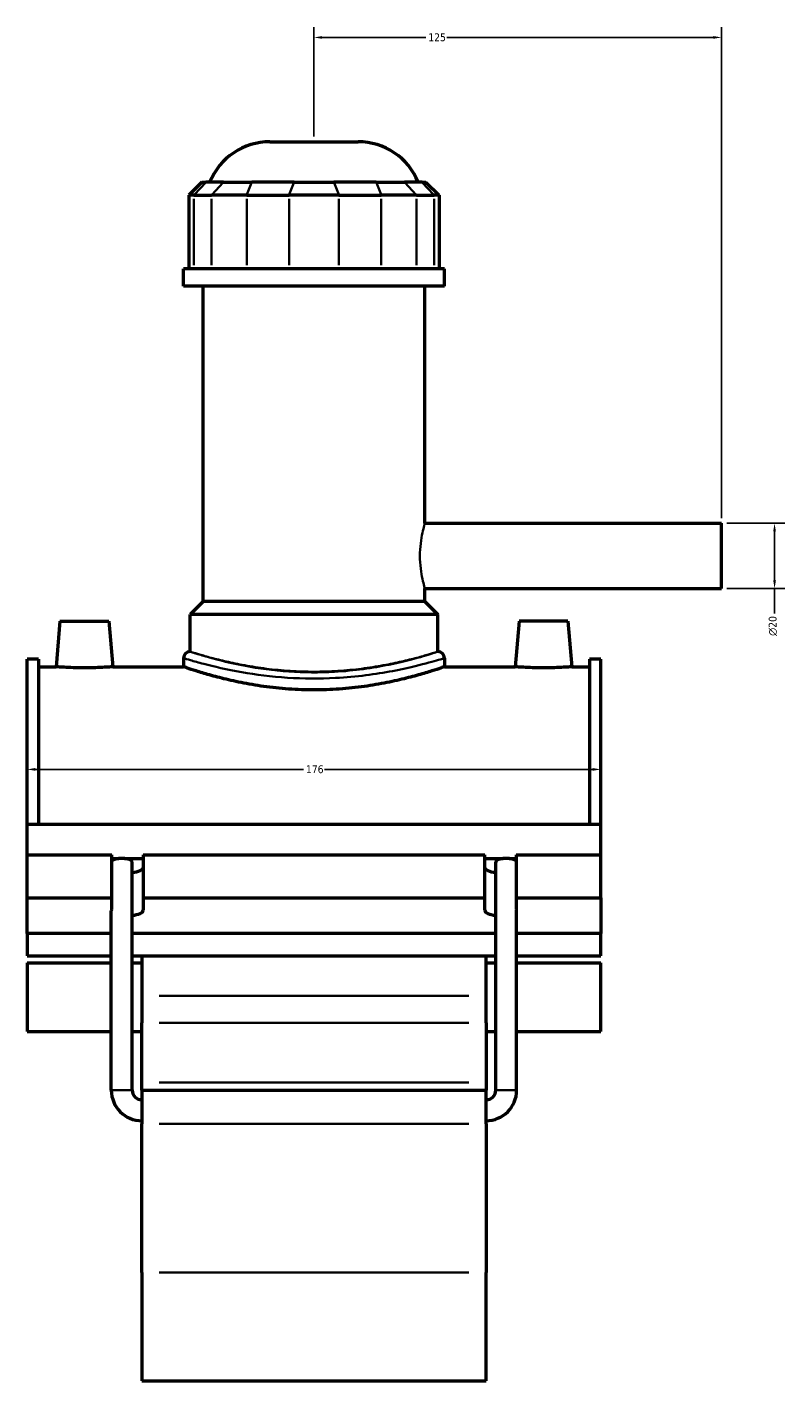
# Model space of a CAD drawing. Header units: millimetres. Extents: x -266 to 987, y -128 to 1177.
# Tile 2 of 7: x -266 to -34, y 237 to 652. Entities that reach past the tile are written whole.
import ezdxf

# ---------------------------------------------------------------- set-up
doc = ezdxf.new("R2010")
doc.units = ezdxf.units.MM
for name, color, linetype, lineweight in [('Dimension (ANSI)', 7, 'Continuous', 25), ('Visible (ANSI)', 7, 'Continuous', 50), ('Visible Narrow (ANSI)', 7, 'Continuous', 35)]:
    doc.layers.add(name, color=color, linetype=linetype, lineweight=lineweight)
doc.styles.add('Note Text (ANSI)', font='tahoma.ttf')
doc.dimstyles.new('Default - mm (ANSI)', dxfattribs={"dimtxt": 2.4, "dimasz": 2.5, "dimexe": 3.175, "dimexo": 1.6002, "dimgap": 0.8, "dimtad": 0, "dimtoh": 1, "dimdec": 0, "dimrnd": 1e-08, "dimzin": 4, "dimdsep": 46, "dimtxsty": 'Note Text (ANSI)', "dimcen": 0.09, "dimdle": 10, "dimclrd": 256, "dimclre": 256, "dimclrt": 5, "dimadec": 1, "dimazin": 1, "dimtfac": 1.27, "dimtofl": 0, "dimtmove": 0, "dimatfit": 3, "dimfxl": 1, "dimtolj": 1, "dimtzin": 4, "dimlwd": -1, "dimlwe": -1, "dimarcsym": 0})

# ---------------------------------------------------------------- blocks, each defined once
blk = doc.blocks.new('*D7')
at = {"layer": 'Defpoints', "color": 0, "transparency": 16777216}
for p in [(-266.45, 425.32), (-90.45, 425.32), (-90.45, 424.83)]:
    blk.add_point(p, dxfattribs=at)
at = {"layer": 'Dimension (ANSI)', "transparency": 16777216}
for p, q in [((-263.95, 424.83), (-181.71, 424.83)), ((-92.95, 424.83), (-175.18, 424.83))]:
    blk.add_line(p, q, dxfattribs=at)
for points in [[(-263.95, 425.25), (-263.95, 424.41), (-266.45, 424.83)], [(-92.95, 425.25), (-92.95, 424.41), (-90.45, 424.83)]]:
    blk.add_solid(points, dxfattribs=at)
at = {"layer": 'Dimension (ANSI)', "color": 5, "transparency": 16777216, "insert": (-180.91, 426.08), "char_height": 2.4, "attachment_point": 1, "style": 'Note Text (ANSI)'}
blk.add_mtext('\\A1;176', dxfattribs=at)
blk = doc.blocks.new('*D8')
at = {"layer": 'Defpoints', "color": 0, "transparency": 16777216}
for p in [(-178.45, 649.3), (-178.45, 617.3), (-53.45, 500.3)]:
    blk.add_point(p, dxfattribs=at)
at = {"layer": 'Dimension (ANSI)', "transparency": 16777216}
for p, q in [((-178.45, 618.9), (-178.45, 652.48)), ((-53.45, 501.9), (-53.45, 652.48)), ((-175.95, 649.3), (-144.18, 649.3)), ((-55.95, 649.3), (-137.71, 649.3))]:
    blk.add_line(p, q, dxfattribs=at)
for points in [[(-175.95, 649.72), (-175.95, 648.89), (-178.45, 649.3)], [(-55.95, 649.72), (-55.95, 648.89), (-53.45, 649.3)]]:
    blk.add_solid(points, dxfattribs=at)
at = {"layer": 'Dimension (ANSI)', "color": 5, "transparency": 16777216, "insert": (-143.38, 650.55), "char_height": 2.4, "attachment_point": 1, "style": 'Note Text (ANSI)'}
blk.add_mtext('\\A1;125', dxfattribs=at)
blk = doc.blocks.new('*D9')
at = {"layer": 'Defpoints', "color": 0, "transparency": 16777216}
for p in [(-53.45, 500.3), (-53.45, 480.3), (-37.18, 480.3)]:
    blk.add_point(p, dxfattribs=at)
at = {"layer": 'Dimension (ANSI)', "transparency": 16777216}
for p, q in [((-51.85, 500.3), (-34, 500.3)), ((-37.18, 497.8), (-37.18, 482.8)), ((-51.85, 480.3), (-34, 480.3)), ((-37.18, 480.3), (-37.18, 472.63))]:
    blk.add_line(p, q, dxfattribs=at)
for points in [[(-37.59, 497.8), (-36.76, 497.8), (-37.18, 500.3)], [(-37.59, 482.8), (-36.76, 482.8), (-37.18, 480.3)]]:
    blk.add_solid(points, dxfattribs=at)
at = {"layer": 'Dimension (ANSI)', "color": 5, "transparency": 16777216, "insert": (-38.98, 465.77), "char_height": 2.4, "attachment_point": 1, "rotation": 90, "style": 'Note Text (ANSI)'}
blk.add_mtext('\\A1;{\\fAIGDT|b0|i0;\\H2.4000;\\ln}\\fTahoma|b0|i0;\\H2.4000;20', dxfattribs=at)

msp = doc.modelspace()

# ---------------------------------------------------------------- linework, layer by layer
at = {"layer": 'Visible (ANSI)'}
for p, q in [((-191.95, 617.3), (-164.94, 617.3)), ((-212.8, 604.91), (-216.8, 600.91)), ((-212.8, 604.91), (-211.58, 604.91)), ((-206.21, 604.91), (-211.58, 604.91)), ((-206.21, 604.91), (-197.55, 604.91)), ((-184.57, 604.91), (-197.55, 604.91)), ((-184.57, 604.91), (-172.32, 604.91)), ((-159.35, 604.91), (-172.32, 604.91)), ((-159.35, 604.91), (-150.69, 604.91)), ((-145.31, 604.91), (-150.69, 604.91)), ((-145.31, 604.91), (-144.1, 604.91)), ((-144.1, 604.91), (-140.1, 600.91)), ((-215.28, 600.91), (-216.8, 600.91)), ((-216.8, 600.91), (-216.8, 578.36)), ((-215.28, 600.91), (-209.9, 600.91)), ((-199.08, 600.91), (-209.9, 600.91)), ((-199.08, 600.91), (-186.1, 600.91)), ((-170.79, 600.91), (-186.1, 600.91)), ((-170.79, 600.91), (-157.82, 600.91)), ((-146.99, 600.91), (-157.82, 600.91)), ((-146.99, 600.91), (-141.62, 600.91)), ((-140.1, 600.91), (-141.62, 600.91)), ((-140.1, 600.91), (-140.1, 578.36)), ((-138.45, 578.36), (-218.45, 578.36)), ((-218.45, 573.05), (-218.45, 578.36)), ((-138.45, 573.05), (-138.45, 578.36)), ((-138.45, 573.05), (-218.45, 573.05)), ((-212.45, 476.3), (-212.45, 573.05)), ((-144.45, 500.3), (-144.45, 573.05)), ((-144.45, 500.3), (-53.45, 500.3)), ((-53.45, 480.3), (-53.45, 500.3)), ((-144.45, 476.3), (-144.45, 480.3)), ((-144.45, 480.3), (-53.45, 480.3)), ((-212.45, 476.3), (-216.45, 472.3)), ((-144.45, 476.3), (-212.45, 476.3)), ((-144.45, 476.3), (-140.45, 472.3)), ((-256.35, 470.3), (-257.57, 456.3)), ((-256.35, 470.3), (-241.35, 470.3)), ((-241.35, 470.3), (-240.12, 456.3)), ((-140.45, 472.3), (-216.45, 472.3)), ((-216.45, 460.94), (-216.45, 472.3)), ((-140.45, 460.94), (-140.45, 472.3)), ((-115.55, 470.3), (-116.77, 456.3)), ((-100.55, 470.3), (-115.55, 470.3)), ((-100.55, 470.3), (-99.32, 456.3)), ((-266.45, 408.03), (-266.45, 458.62)), ((-262.93, 458.62), (-266.45, 458.62)), ((-262.93, 458.62), (-262.93, 408.03)), ((-218.45, 458.94), (-218.45, 456.3)), ((-138.45, 458.94), (-138.45, 456.3)), ((-93.97, 458.62), (-93.97, 408.03)), ((-90.45, 458.62), (-93.97, 458.62)), ((-90.45, 408.03), (-90.45, 458.62)), ((-262.93, 456.3), (-257.57, 456.3)), ((-240.12, 456.3), (-218.45, 456.3)), ((-138.45, 456.3), (-116.77, 456.3)), ((-99.32, 456.3), (-93.97, 456.3)), ((-266.45, 408.03), (-90.45, 408.03)), ((-266.45, 398.6), (-266.45, 408.03)), ((-90.45, 398.6), (-90.45, 408.03)), ((-266.45, 398.6), (-240.45, 398.6)), ((-266.45, 385.45), (-266.45, 398.6)), ((-240.45, 385.45), (-240.45, 398.6)), ((-230.85, 398.6), (-230.85, 385.45)), ((-230.85, 398.6), (-126.05, 398.6)), ((-126.05, 385.45), (-126.05, 398.6)), ((-116.45, 398.6), (-116.45, 385.45)), ((-116.45, 398.6), (-90.45, 398.6)), ((-90.45, 385.45), (-90.45, 398.6)), ((-240.45, 397.51), (-238.3, 397.51)), ((-236.52, 397.51), (-230.85, 397.51)), ((-234.21, 326.46), (-234.21, 396.39)), ((-126.05, 397.51), (-120.38, 397.51)), ((-122.69, 326.46), (-122.69, 396.39)), ((-118.6, 397.51), (-116.45, 397.51)), ((-266.45, 385.45), (-240.45, 385.45)), ((-266.45, 374.5), (-266.45, 385.45)), ((-240.45, 381.86), (-240.45, 385.45)), ((-230.85, 385.45), (-230.85, 381.62)), ((-230.85, 385.45), (-126.05, 385.45)), ((-126.05, 381.62), (-126.05, 385.45)), ((-116.45, 385.45), (-116.45, 381.86)), ((-116.45, 385.45), (-90.45, 385.45)), ((-90.45, 385.45), (-90.45, 374.5)), ((-240.61, 326.46), (-240.61, 381.49)), ((-116.29, 326.46), (-116.29, 381.49)), ((-240.61, 374.5), (-266.45, 374.5)), ((-266.45, 374.5), (-266.45, 367.67)), ((-122.69, 374.5), (-234.21, 374.5)), ((-90.45, 374.5), (-116.29, 374.5)), ((-90.45, 367.67), (-90.45, 374.5)), ((-266.45, 367.67), (-240.61, 367.67)), ((-266.45, 365.53), (-266.45, 344.45)), ((-266.45, 365.53), (-240.61, 365.53)), ((-234.21, 367.67), (-122.69, 367.67)), ((-234.21, 365.53), (-231.25, 365.53)), ((-231.25, 367.67), (-231.25, 355.42)), ((-125.65, 355.42), (-125.65, 367.67)), ((-125.65, 365.53), (-122.69, 365.53)), ((-116.29, 367.67), (-90.45, 367.67)), ((-116.29, 365.53), (-90.45, 365.53)), ((-90.45, 344.45), (-90.45, 365.53)), ((-231.25, 355.42), (-231.25, 347.11)), ((-125.65, 347.11), (-125.65, 355.42)), ((-231.25, 328.77), (-231.25, 347.11)), ((-125.65, 347.11), (-125.65, 328.77)), ((-266.45, 344.45), (-240.61, 344.45)), ((-234.21, 344.45), (-231.25, 344.45)), ((-125.65, 344.45), (-122.69, 344.45)), ((-116.29, 344.45), (-90.45, 344.45)), ((-231.25, 326.5), (-231.25, 328.77)), ((-125.65, 328.77), (-125.65, 326.5)), ((-231.25, 326.5), (-231.25, 316.1)), ((-231.25, 326.5), (-125.65, 326.5)), ((-125.65, 316.1), (-125.65, 326.5)), ((-231.25, 270.53), (-231.25, 316.1)), ((-125.65, 316.1), (-125.65, 270.53)), ((-231.25, 270.53), (-231.25, 237.3)), ((-125.65, 237.3), (-125.65, 270.53)), ((-231.25, 237.3), (-125.65, 237.3))]:
    msp.add_line(p, q, dxfattribs=at)
for centre, radius, start, end in [((-191.95, 597.3), 20, 90, 157.6353), ((-164.94, 597.3), 20, 22.3647, 90), ((-216.45, 458.94), 2, 90, 180), ((-140.45, 458.94), 2, 0, 90), ((-231.25, 326.46), 9.36, 180, 270), ((-231.25, 326.46), 2.96, 180, 270), ((-125.65, 326.46), 9.36, 270, 0), ((-125.65, 326.46), 2.96, 270, 0)]:
    msp.add_arc(centre, radius, start, end, dxfattribs=at)
for centre, major_axis, ratio, start_param, end_param in [((-237.41, 396.39), (3.2, 0), 0.36397, 1.853028, 2.824032), ((-237.41, 396.39), (3.2, 0), 0.36397, 1.288564, 1.853028), ((-237.41, 396.39), (3.2, 0), 0.36397, 0, 1.288564), ((-235.65, 394.77), (4.8, 0), 0.34202, 5.017082, 6.283185), ((-121.25, 394.77), (-4.8, 0), 0.34202, 0, 1.266104), ((-119.49, 396.39), (3.2, 0), 0.36397, 1.853028, 3.141593), ((-119.49, 396.39), (3.2, 0), 0.36397, 1.288564, 1.853028), ((-119.49, 396.39), (3.2, 0), 0.36397, 0.31756, 1.288564), ((-237.41, 381.49), (3.2, 0), 0.36397, 2.824032, 3.141593), ((-235.65, 381.62), (4.8, 0), 0.34202, 5.017082, 6.283185), ((-121.25, 381.62), (-4.8, 0), 0.34202, 0, 1.266104), ((-119.49, 381.49), (3.2, 0), 0.36397, 0, 0.31756)]:
    msp.add_ellipse(centre, major_axis=major_axis, ratio=ratio, start_param=start_param, end_param=end_param, dxfattribs=at)
for points, knots in [([(-240.12, 456.3), (-240.12, 456.3), (-240.34, 456.29), (-241.23, 456.22), (-241.9, 456.18), (-243.44, 456.1), (-244.42, 456.05), (-246.58, 455.99), (-247.75, 455.97), (-249.95, 455.97), (-251.12, 455.99), (-253.27, 456.05), (-254.25, 456.1), (-255.8, 456.18), (-256.47, 456.22), (-257.35, 456.29), (-257.57, 456.3), (-257.57, 456.3)], [1.317332, 1.317332, 1.317332, 1.317332, 1.646255, 1.646255, 1.975177, 1.975177, 2.304921, 2.304921, 2.634664, 2.634664, 2.964122, 2.964122, 3.29358, 3.29358, 3.622788, 3.622788, 3.951996, 3.951996, 3.951996, 3.951996]), ([(-138.45, 456.3), (-138.45, 456.3), (-138.69, 456.22), (-139.71, 455.87), (-140.49, 455.61), (-142.54, 454.95), (-143.81, 454.56), (-146.74, 453.7), (-148.4, 453.24), (-151.93, 452.36), (-153.92, 451.9), (-158.27, 451.02), (-160.62, 450.61), (-165.54, 449.92), (-168.11, 449.65), (-173.3, 449.28), (-175.91, 449.19), (-180.98, 449.19), (-183.6, 449.28), (-188.78, 449.65), (-191.35, 449.92), (-196.27, 450.61), (-198.63, 451.02), (-202.97, 451.9), (-204.97, 452.36), (-208.5, 453.24), (-210.15, 453.7), (-213.08, 454.56), (-214.35, 454.95), (-216.4, 455.61), (-217.18, 455.87), (-218.2, 456.22), (-218.45, 456.3), (-218.45, 456.3)], [6.081377, 6.081377, 6.081377, 6.081377, 6.841346, 6.841346, 7.601315, 7.601315, 8.361283, 8.361283, 9.121252, 9.121252, 9.881628, 9.881628, 10.642003, 10.642003, 11.402379, 11.402379, 12.162755, 12.162755, 12.923131, 12.923131, 13.683506, 13.683506, 14.443882, 14.443882, 15.204258, 15.204258, 15.964226, 15.964226, 16.724195, 16.724195, 17.484164, 17.484164, 18.244132, 18.244132, 18.244132, 18.244132]), ([(-99.32, 456.3), (-99.32, 456.3), (-99.54, 456.29), (-100.43, 456.22), (-101.1, 456.18), (-102.65, 456.1), (-103.63, 456.05), (-105.78, 455.99), (-106.95, 455.97), (-108.05, 455.97), (-109.15, 455.97), (-110.32, 455.99), (-112.47, 456.05), (-113.45, 456.1), (-115, 456.18), (-115.67, 456.22), (-116.55, 456.29), (-116.77, 456.3), (-116.77, 456.3)], [3.951996, 3.951996, 3.951996, 3.951996, 4.281204, 4.281204, 4.610412, 4.610412, 4.93987, 4.93987, 5.269327, 5.269327, 5.269327, 5.599071, 5.599071, 5.928814, 5.928814, 6.257737, 6.257737, 6.586659, 6.586659, 6.586659, 6.586659])]:
    msp.add_open_spline(points, degree=3, knots=knots, dxfattribs=at)
at = {"layer": 'Visible Narrow (ANSI)'}
for p, q in [((-211.77, 604.71), (-215.09, 601.11)), ((-209.72, 601.11), (-206.39, 604.71)), ((-197.62, 604.71), (-199, 601.11)), ((-184.65, 604.71), (-186.02, 601.11)), ((-172.25, 604.71), (-170.87, 601.11)), ((-159.27, 604.71), (-157.89, 601.11)), ((-150.5, 604.71), (-147.18, 601.11)), ((-145.13, 604.71), (-141.8, 601.11)), ((-215.28, 579.49), (-215.28, 599.78)), ((-209.9, 599.78), (-209.9, 579.49)), ((-199.08, 579.49), (-199.08, 599.78)), ((-186.1, 599.78), (-186.1, 579.49)), ((-170.79, 579.49), (-170.79, 599.78)), ((-157.82, 599.78), (-157.82, 579.49)), ((-146.99, 579.49), (-146.99, 599.78)), ((-141.62, 599.78), (-141.62, 579.49)), ((-130.93, 355.42), (-225.97, 355.42)), ((-225.97, 347.11), (-130.93, 347.11)), ((-225.97, 328.77), (-130.93, 328.77)), ((-234.25, 326.46), (-240.57, 326.46)), ((-122.65, 326.46), (-116.33, 326.46)), ((-225.97, 316.1), (-130.93, 316.1)), ((-225.97, 270.53), (-130.93, 270.53))]:
    msp.add_line(p, q, dxfattribs=at)
for points, knots in [([(-144.45, 480.3), (-144.45, 480.3), (-144.52, 480.56), (-144.8, 481.58), (-145, 482.35), (-145.38, 484.12), (-145.58, 485.23), (-145.87, 487.7), (-145.95, 489.04), (-145.95, 491.57), (-145.87, 492.91), (-145.58, 495.37), (-145.38, 496.49), (-145, 498.26), (-144.8, 499.03), (-144.52, 500.05), (-144.45, 500.3), (-144.45, 500.3)], [1.516472, 1.516472, 1.516472, 1.516472, 1.895538, 1.895538, 2.274604, 2.274604, 2.653774, 2.653774, 3.032944, 3.032944, 3.412113, 3.412113, 3.791283, 3.791283, 4.170349, 4.170349, 4.549415, 4.549415, 4.549415, 4.549415]), ([(-140.45, 460.94), (-140.45, 460.94), (-140.62, 460.89), (-141.73, 460.53), (-143.4, 459.99), (-148.33, 458.59), (-151.64, 457.73), (-160.36, 455.96), (-166.1, 455.11), (-176.78, 454.5), (-181.57, 454.54), (-190.92, 455.19), (-195.45, 455.82), (-203.88, 457.39), (-207.66, 458.35), (-212.12, 459.6), (-213.43, 459.99), (-215.36, 460.59), (-215.99, 460.79), (-216.39, 460.92), (-216.45, 460.94), (-216.45, 460.94)], [18.231106, 18.231106, 18.231106, 18.231106, 18.858795, 18.858795, 20.308283, 20.308283, 21.806105, 21.806105, 23.667527, 23.667527, 25.095332, 25.095332, 26.569808, 26.569808, 28.198653, 28.198653, 29.118358, 29.118358, 30.015224, 30.015224, 30.38518, 30.38518, 30.38518, 30.38518]), ([(-140.45, 460.94), (-140.45, 460.94), (-140.68, 460.87), (-141.65, 460.57), (-142.39, 460.34), (-144.33, 459.77), (-145.54, 459.43), (-148.32, 458.69), (-149.9, 458.3), (-153.26, 457.53), (-155.15, 457.13), (-159.28, 456.38), (-161.52, 456.02), (-166.2, 455.43), (-168.64, 455.19), (-173.56, 454.88), (-176.04, 454.8), (-180.85, 454.8), (-183.33, 454.88), (-188.25, 455.19), (-190.7, 455.43), (-195.37, 456.02), (-197.61, 456.38), (-201.74, 457.13), (-203.64, 457.53), (-206.99, 458.3), (-208.57, 458.69), (-211.36, 459.43), (-212.56, 459.77), (-214.51, 460.34), (-215.25, 460.57), (-216.22, 460.87), (-216.45, 460.94), (-216.45, 460.94)], [5.768305, 5.768305, 5.768305, 5.768305, 6.489211, 6.489211, 7.210118, 7.210118, 7.931024, 7.931024, 8.651931, 8.651931, 9.3731, 9.3731, 10.09427, 10.09427, 10.81544, 10.81544, 11.53661, 11.53661, 12.25778, 12.25778, 12.97895, 12.97895, 13.70012, 13.70012, 14.42129, 14.42129, 15.142196, 15.142196, 15.863102, 15.863102, 16.584009, 16.584009, 17.304915, 17.304915, 17.304915, 17.304915]), ([(-218.45, 458.94), (-218.45, 458.94), (-218.39, 458.92), (-217.96, 458.8), (-217.3, 458.59), (-215.27, 458.01), (-213.89, 457.62), (-209.2, 456.39), (-205.21, 455.45), (-196.34, 453.9), (-191.58, 453.28), (-181.74, 452.64), (-176.69, 452.61), (-165.45, 453.21), (-159.41, 454.04), (-150.23, 455.78), (-146.74, 456.63), (-141.55, 458.01), (-139.8, 458.54), (-138.63, 458.89), (-138.45, 458.94), (-138.45, 458.94)], [-30.38518, -30.38518, -30.38518, -30.38518, -30.015224, -30.015224, -29.118358, -29.118358, -28.198653, -28.198653, -26.569808, -26.569808, -25.095332, -25.095332, -23.667527, -23.667527, -21.806105, -21.806105, -20.308283, -20.308283, -18.858795, -18.858795, -18.231106, -18.231106, -18.231106, -18.231106])]:
    msp.add_open_spline(points, degree=3, knots=knots, dxfattribs=at)

# ---------------------------------------------------------------- dimensions: what is measured, and where the dimension line sits
at = {"layer": 'Dimension (ANSI)'}
for base, p1, p2, override, picture, middle in [((-178.45, 649.3), (-53.45, 500.3), (-178.45, 617.3), {"dimgap": 0.8, "dimtoh": 0, "dimdec": 0, "dimtol": 0, "dimlim": 0, "dimtp": 0, "dimtm": 0, "dimtdec": 2, "dimatfit": 1}, '*D8', (-140.95, 649.3)), ((-90.45, 424.83), (-266.45, 425.32), (-90.45, 425.32), {"dimgap": 0.8, "dimtoh": 0, "dimdec": 0, "dimse1": 1, "dimse2": 1, "dimtol": 0, "dimlim": 0, "dimtp": 0, "dimtm": 0, "dimtdec": 2, "dimatfit": 1}, '*D7', (-178.45, 424.83))]:
    dim = msp.add_linear_dim(base=base, p1=p1, p2=p2, angle=180, dimstyle='Default - mm (ANSI)', override=override, dxfattribs=at)
    dim.commit()
    dim.dimension.update_dxf_attribs({"geometry": picture, "text_midpoint": middle, "dimtype": 160})
dim = msp.add_linear_dim(base=(-37.18, 480.3), p1=(-53.45, 500.3), p2=(-53.45, 480.3), angle=90, text='{\\fAIGDT|b0|i0;\\H2.4000;\\ln}\\fTahoma|b0|i0;\\H2.4000;<>', dimstyle='Default - mm (ANSI)', override={"dimgap": 0.8, "dimtoh": 0, "dimdec": 0, "dimtol": 0, "dimlim": 0, "dimtp": 0, "dimtm": 0, "dimtdec": 2, "dimatfit": 2}, dxfattribs=at)
dim.commit()
dim.dimension.update_dxf_attribs({"geometry": '*D9', "text_midpoint": (-37.18, 468.8), "dimtype": 160})

doc.saveas('drawing.dxf')
